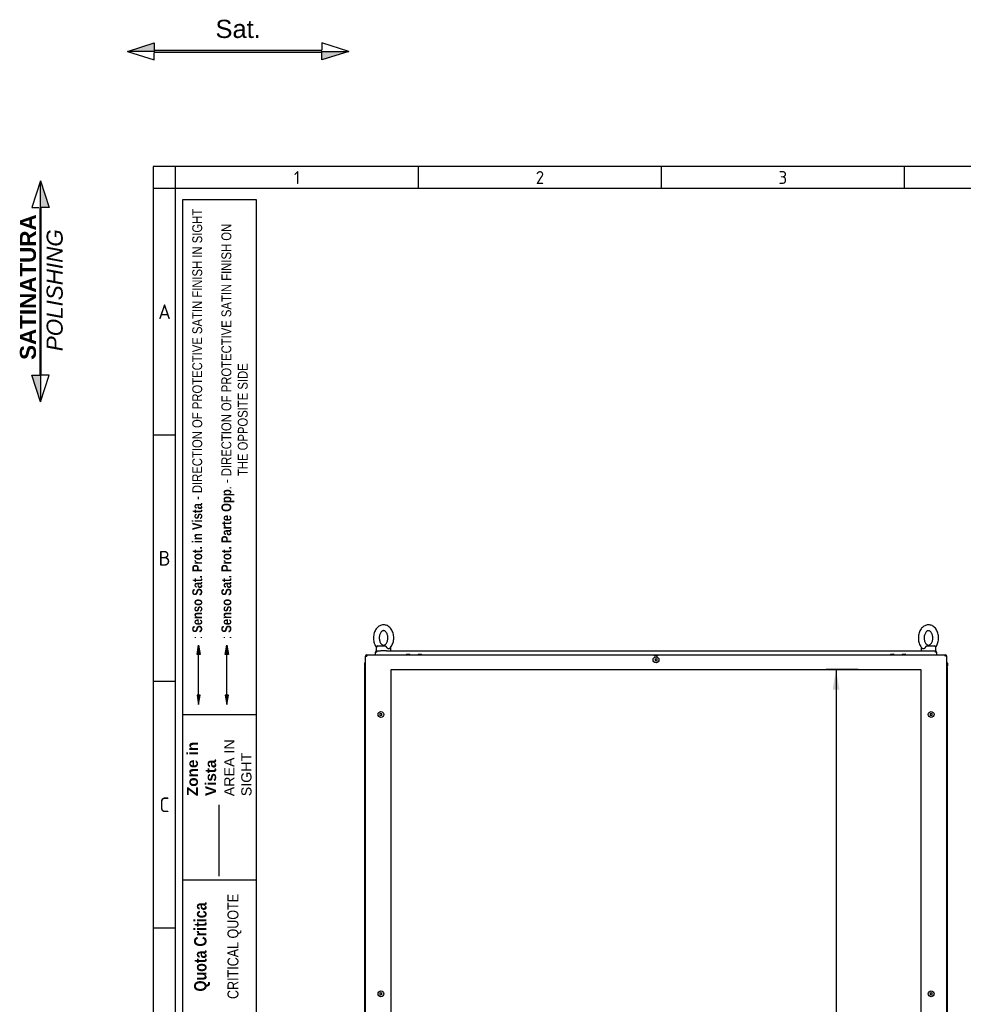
# Model space of a CAD drawing. Extents: x -12 to 412, y 11 to 308.
# Tile 4 of 11: x -12 to 117, y 173 to 308. Entities that reach past the tile are written whole.
import ezdxf
from ezdxf.lldxf.tags import DXFTag

# ---------------------------------------------------------------- set-up
doc = ezdxf.new("R2010")
doc.units = 0
doc.layers.get('0').update_dxf_attribs({"linetype": 'CONTINUOUS'})
for name, color, linetype in [('_TRANSLATION', 7, 'CONTINUOUS'), ('AE00100_03', 7, 'CONTINUOUS'), ('AE00219_03', 7, 'CONTINUOUS'), ('AE00715_01', 7, 'CONTINUOUS'), ('DEFAULT', 7, 'CONTINUOUS'), ('DV6__TRANSLATION', 7, 'CONTINUOUS'), ('F0000000_42', 7, 'CONTINUOUS'), ('M0000000_14', 7, 'CONTINUOUS'), ('M0000000_39', 7, 'CONTINUOUS'), ('M0000000_60', 7, 'CONTINUOUS')]:
    doc.layers.add(name, color=color, linetype=linetype)
doc.styles.add('SEACAD_ARIAL', font='arial.ttf')
doc.styles.add('SEACAD_ARIALI', font='ariali.ttf')
tags = doc.linetypes.add('CENTER2', pattern=[28.575, 19.05, -3.175, 3.175, -3.175]).pattern_tags.tags
tags[10:11] = [DXFTag(74, 4), DXFTag(75, 0), DXFTag(340, '0'), DXFTag(46, 0.0), DXFTag(50, 0.0), DXFTag(44, 0.0), DXFTag(45, 0.0)]
tags[8:9] = [DXFTag(74, 4), DXFTag(75, 0), DXFTag(340, '0'), DXFTag(46, 0.0), DXFTag(50, 0.0), DXFTag(44, 0.0), DXFTag(45, 0.0)]
tags[6:7] = [DXFTag(74, 4), DXFTag(75, 0), DXFTag(340, '0'), DXFTag(46, 0.0), DXFTag(50, 0.0), DXFTag(44, 0.0), DXFTag(45, 0.0)]
tags[4:5] = [DXFTag(74, 4), DXFTag(75, 0), DXFTag(340, '0'), DXFTag(46, 0.0), DXFTag(50, 0.0), DXFTag(44, 0.0), DXFTag(45, 0.0)]
tags = doc.linetypes.add('DASHDOT2', pattern=[12.7, 6.35, -3.175, 0, -3.175]).pattern_tags.tags
tags[10:11] = [DXFTag(74, 4), DXFTag(75, 0), DXFTag(340, '0'), DXFTag(46, 0.0), DXFTag(50, 0.0), DXFTag(44, 0.0), DXFTag(45, 0.0)]
tags[8:9] = [DXFTag(74, 4), DXFTag(75, 0), DXFTag(340, '0'), DXFTag(46, 0.0), DXFTag(50, 0.0), DXFTag(44, 0.0), DXFTag(45, 0.0)]
tags[6:7] = [DXFTag(74, 4), DXFTag(75, 0), DXFTag(340, '0'), DXFTag(46, 0.0), DXFTag(50, 0.0), DXFTag(44, 0.0), DXFTag(45, 0.0)]
tags[4:5] = [DXFTag(74, 4), DXFTag(75, 0), DXFTag(340, '0'), DXFTag(46, 0.0), DXFTag(50, 0.0), DXFTag(44, 0.0), DXFTag(45, 0.0)]
tags = doc.linetypes.add('HIDDEN2', pattern=[4.7625, 3.175, -1.5875]).pattern_tags.tags
tags[6:7] = [DXFTag(74, 4), DXFTag(75, 0), DXFTag(340, '0'), DXFTag(46, 0.0), DXFTag(50, 0.0), DXFTag(44, 0.0), DXFTag(45, 0.0)]
tags[4:5] = [DXFTag(74, 4), DXFTag(75, 0), DXFTag(340, '0'), DXFTag(46, 0.0), DXFTag(50, 0.0), DXFTag(44, 0.0), DXFTag(45, 0.0)]
doc.dimstyles.new('ISO', dxfattribs={"dimtxt": 2.75, "dimasz": 2.75, "dimexe": 1.375, "dimexo": 1.375, "dimgap": 0.6875, "dimtad": 1, "dimdec": 1, "dimlfac": 15, "dimtxsty": 'SEACAD_ARIAL', "dimblk1": '_SE_FILLED', "dimblk2": '_SE_FILLED', "dimsah": 1, "dimcen": 1.375, "dimazin": 3, "dimtfac": 0.7, "dimtdec": 3, "dimtmove": 0, "dimatfit": 3})

# ---------------------------------------------------------------- blocks, each defined once
blk = doc.blocks.new('SE5')
at = {"layer": 'AE00100_03', "color": 7, "linetype": 'CONTINUOUS'}
for p, q in [((41.01, 220.66), (41.37, 220.66)), ((42.61, 220.66), (42.97, 220.66)), ((107.41, 220.66), (107.77, 220.66)), ((109.01, 220.66), (109.37, 220.66))]:
    blk.add_line(p, q, dxfattribs=at)
for centre, start, end in [((41.01, 220.57), 90, 180), ((41.37, 220.57), 0, 90), ((42.61, 220.57), 90, 180), ((42.97, 220.57), 0, 90), ((107.41, 220.57), 90, 180), ((107.77, 220.57), 0, 90), ((109.01, 220.57), 90, 180), ((109.37, 220.57), 0, 90)]:
    blk.add_arc(centre, 0.0867, start, end, dxfattribs=at)
at = {"layer": 'AE00219_03', "color": 7, "linetype": 'CONTINUOUS'}
for p, q in [((75.19, 220.06), (75.06, 219.98)), ((75.06, 219.98), (75.06, 219.83)), ((75.06, 219.83), (75.19, 219.75)), ((75.33, 219.98), (75.19, 220.06)), ((75.19, 219.75), (75.33, 219.83)), ((75.33, 219.83), (75.33, 219.98)), ((37.46, 212.56), (37.33, 212.48)), ((37.33, 212.48), (37.33, 212.33)), ((37.33, 212.33), (37.46, 212.25)), ((37.59, 212.48), (37.46, 212.56)), ((37.46, 212.25), (37.59, 212.33)), ((37.59, 212.33), (37.59, 212.48)), ((112.93, 212.56), (112.79, 212.48)), ((112.79, 212.48), (112.79, 212.33)), ((112.79, 212.33), (112.93, 212.25)), ((113.06, 212.48), (112.93, 212.56)), ((112.93, 212.25), (113.06, 212.33)), ((113.06, 212.33), (113.06, 212.48)), ((37.46, 174.23), (37.33, 174.15)), ((37.33, 174.15), (37.33, 174)), ((37.33, 174), (37.46, 173.92)), ((37.59, 174.15), (37.46, 174.23)), ((37.46, 173.92), (37.59, 174)), ((37.59, 174), (37.59, 174.15)), ((112.93, 174.23), (112.79, 174.15)), ((112.79, 174.15), (112.79, 174)), ((112.79, 174), (112.93, 173.92)), ((113.06, 174.15), (112.93, 174.23)), ((112.93, 173.92), (113.06, 174)), ((113.06, 174), (113.06, 174.15))]:
    blk.add_line(p, q, dxfattribs=at)
for centre in [(75.19, 219.91), (37.46, 212.41), (112.93, 212.41), (37.46, 174.07), (112.93, 174.07)]:
    blk.add_circle(centre, 0.4, dxfattribs=at)
at = {"layer": 'AE00715_01', "color": 7, "linetype": 'CONTINUOUS'}
for p, q in [((36.83, 221.61), (36.83, 221.14)), ((37.03, 221.81), (38.05, 221.81)), ((38.83, 221.14), (38.83, 221.61)), ((111.56, 221.61), (111.56, 221.14)), ((112.34, 221.81), (113.36, 221.81)), ((113.56, 221.14), (113.56, 221.61)), ((36.9, 221.14), (36.83, 221.14)), ((38.23, 221.14), (37.43, 221.14)), ((112.16, 221.14), (112.96, 221.14)), ((113.47, 221.14), (113.56, 221.14))]:
    blk.add_line(p, q, dxfattribs=at)
for centre, start, end in [((37.03, 221.61), 90, 180), ((38.63, 221.61), 0, 11.0815), ((111.76, 221.61), 167.5104, 180), ((113.36, 221.61), 0, 90)]:
    blk.add_arc(centre, 0.2, start, end, dxfattribs=at)
for points, knots in [([(37.83, 224.71), (37.76, 224.7), (37.64, 224.7), (37.41, 224.64), (37.19, 224.52), (36.98, 224.35), (36.8, 224.14), (36.65, 223.88), (36.53, 223.6), (36.46, 223.29), (36.43, 222.96), (36.44, 222.64), (36.5, 222.32), (36.61, 222.02), (36.72, 221.8), (36.8, 221.68), (36.83, 221.64)], [0, 0, 0, 0, 0.044387, 0.111752, 0.179215, 0.2478057, 0.3180732, 0.3899179, 0.4628095, 0.5361924, 0.6097275, 0.6834197, 0.7573698, 0.8316848, 0.9064352, 0.9371735, 0.9371735, 0.9371735, 0.9371735]), ([(38.66, 221.46), (38.71, 221.52), (38.81, 221.62), (38.96, 221.85), (39.09, 222.13), (39.17, 222.43), (39.22, 222.75), (39.22, 223.08), (39.17, 223.4), (39.08, 223.71), (38.95, 223.99), (38.78, 224.24), (38.57, 224.45), (38.33, 224.6), (38.08, 224.69), (37.92, 224.7), (37.83, 224.71)], [0, 0, 0, 0, 0.05154, 0.122953, 0.195596, 0.268886, 0.342387, 0.416028, 0.4899, 0.564096, 0.638721, 0.713681, 0.7884, 0.861955, 0.933481, 1, 1, 1, 1]), ([(112.56, 224.71), (112.5, 224.7), (112.37, 224.7), (112.15, 224.64), (111.92, 224.52), (111.71, 224.35), (111.53, 224.14), (111.38, 223.88), (111.26, 223.6), (111.19, 223.29), (111.16, 222.96), (111.18, 222.64), (111.24, 222.32), (111.34, 222.02), (111.48, 221.75), (111.62, 221.55), (111.71, 221.48), (111.73, 221.46)], [0, 0, 0, 0, 0.044381, 0.111738, 0.179192, 0.247774, 0.318032, 0.389867, 0.46275, 0.536123, 0.609649, 0.683331, 0.757272, 0.831577, 0.906318, 0.981266, 1, 1, 1, 1]), ([(113.55, 221.64), (113.6, 221.71), (113.7, 221.86), (113.82, 222.13), (113.91, 222.43), (113.95, 222.75), (113.95, 223.08), (113.9, 223.4), (113.81, 223.71), (113.68, 223.99), (113.51, 224.24), (113.3, 224.45), (113.06, 224.6), (112.81, 224.69), (112.65, 224.7), (112.56, 224.71)], [0.062023, 0.062023, 0.062023, 0.062023, 0.1231072, 0.1957373, 0.269014, 0.3425027, 0.4161307, 0.4899893, 0.5641728, 0.6387849, 0.713731, 0.7884372, 0.8619797, 0.9334923, 1, 1, 1, 1]), ([(37.83, 223.91), (37.84, 223.91), (37.89, 223.9), (37.97, 223.88), (38.09, 223.8), (38.2, 223.67), (38.3, 223.5), (38.37, 223.29), (38.41, 223.06), (38.42, 222.82), (38.39, 222.58), (38.32, 222.37), (38.23, 222.19), (38.12, 222.05), (38.01, 221.96), (37.9, 221.91), (37.8, 221.9), (37.7, 221.93), (37.59, 221.99), (37.47, 222.11), (37.37, 222.27), (37.29, 222.47), (37.24, 222.69), (37.23, 222.93), (37.25, 223.17), (37.31, 223.39), (37.39, 223.58), (37.5, 223.73), (37.61, 223.84), (37.72, 223.9), (37.79, 223.9), (37.83, 223.91)], [0, 0, 0, 0, 0.0167, 0.054176, 0.08804, 0.12429, 0.159162, 0.193798, 0.22847, 0.263235, 0.297979, 0.332496, 0.366686, 0.400643, 0.434741, 0.469967, 0.508671, 0.547705, 0.581965, 0.61477, 0.649771, 0.684426, 0.719069, 0.753816, 0.788581, 0.823176, 0.857456, 0.891448, 0.925455, 0.960214, 1, 1, 1, 1]), ([(112.56, 223.91), (112.57, 223.91), (112.62, 223.9), (112.71, 223.88), (112.82, 223.8), (112.94, 223.67), (113.04, 223.5), (113.11, 223.29), (113.15, 223.06), (113.15, 222.82), (113.12, 222.58), (113.06, 222.37), (112.96, 222.19), (112.86, 222.05), (112.74, 221.96), (112.64, 221.91), (112.54, 221.9), (112.43, 221.93), (112.32, 221.99), (112.21, 222.11), (112.11, 222.27), (112.03, 222.47), (111.98, 222.69), (111.96, 222.93), (111.98, 223.17), (112.04, 223.39), (112.13, 223.58), (112.23, 223.73), (112.34, 223.84), (112.46, 223.9), (112.52, 223.9), (112.56, 223.91)], [0, 0, 0, 0, 0.0167, 0.054176, 0.08804, 0.12429, 0.159162, 0.193798, 0.22847, 0.263235, 0.297979, 0.332496, 0.366686, 0.400643, 0.434741, 0.469967, 0.508671, 0.547705, 0.581965, 0.61477, 0.649771, 0.684426, 0.719069, 0.753816, 0.788581, 0.823176, 0.857456, 0.891448, 0.925455, 0.960214, 1, 1, 1, 1]), ([(38.05, 221.81), (38.05, 221.81), (38.06, 221.81), (38.08, 221.8), (38.09, 221.8), (38.11, 221.79), (38.11, 221.78), (38.13, 221.76), (38.14, 221.75), (38.16, 221.74), (38.17, 221.73), (38.18, 221.7), (38.19, 221.69), (38.22, 221.66), (38.23, 221.63), (38.25, 221.61)], [0, 0, 0, 0, 0.125, 0.125, 0.25, 0.25, 0.375, 0.375, 0.5, 0.5, 0.625, 0.625, 0.75, 0.75, 1, 1, 1, 1]), ([(38.66, 221.46), (38.65, 221.45), (38.64, 221.45), (38.62, 221.43), (38.61, 221.43), (38.59, 221.42), (38.58, 221.42), (38.56, 221.41), (38.54, 221.41), (38.52, 221.41), (38.51, 221.41), (38.48, 221.42), (38.47, 221.42), (38.44, 221.43), (38.43, 221.43), (38.4, 221.45), (38.39, 221.45), (38.35, 221.48), (38.33, 221.5), (38.29, 221.54), (38.28, 221.55), (38.26, 221.58), (38.25, 221.59), (38.25, 221.61)], [0.2551356, 0.2551356, 0.2551356, 0.2551356, 0.3125, 0.3125, 0.375, 0.375, 0.4375, 0.4375, 0.5, 0.5, 0.5625, 0.5625, 0.625, 0.625, 0.6875, 0.6875, 0.75, 0.75, 0.875, 0.875, 0.9375, 0.9375, 1, 1, 1, 1]), ([(112.14, 221.61), (112.12, 221.58), (112.1, 221.55), (112.06, 221.5), (112.03, 221.48), (112, 221.45), (111.98, 221.45), (111.96, 221.43), (111.94, 221.43), (111.92, 221.42), (111.9, 221.42), (111.88, 221.41), (111.86, 221.41), (111.84, 221.41), (111.83, 221.41), (111.8, 221.42), (111.79, 221.42), (111.77, 221.43), (111.76, 221.43), (111.74, 221.45), (111.73, 221.45), (111.73, 221.46)], [0, 0, 0, 0, 0.125, 0.125, 0.25, 0.25, 0.3125, 0.3125, 0.375, 0.375, 0.4375, 0.4375, 0.5, 0.5, 0.5625, 0.5625, 0.625, 0.625, 0.6875, 0.6875, 0.7462707, 0.7462707, 0.7462707, 0.7462707]), ([(112.14, 221.61), (112.15, 221.63), (112.17, 221.66), (112.19, 221.69), (112.2, 221.7), (112.22, 221.73), (112.23, 221.74), (112.24, 221.75), (112.25, 221.76), (112.27, 221.78), (112.28, 221.79), (112.29, 221.8), (112.3, 221.8), (112.32, 221.81), (112.33, 221.81), (112.34, 221.81)], [0, 0, 0, 0, 0.25, 0.25, 0.375, 0.375, 0.5, 0.5, 0.625, 0.625, 0.75, 0.75, 0.875, 0.875, 1, 1, 1, 1])]:
    blk.add_open_spline(points, degree=3, knots=knots, dxfattribs=at)
at = {"layer": 'DV6__TRANSLATION', "color": 7, "linetype": 'CENTER2'}
for p, q in [((38.86, 89.91), (38.86, 218.57)), ((38.86, 218.57), (111.53, 218.57)), ((111.53, 218.57), (111.53, 89.91))]:
    blk.add_line(p, q, dxfattribs=at)
at = {"layer": 'F0000000_42', "color": 7, "linetype": 'CONTINUOUS'}
for p, q in [((35.33, 88.09), (35.33, 220.39)), ((35.33, 220.39), (35.51, 220.39)), ((35.51, 220.57), (114.87, 220.57)), ((35.51, 220.57), (35.51, 220.57)), ((114.87, 220.57), (114.87, 220.57)), ((115.06, 220.39), (114.87, 220.39)), ((115.06, 88.09), (115.06, 220.39))]:
    blk.add_line(p, q, dxfattribs=at)
for centre, radius, start, end in [((35.51, 220.39), 0.187, 90, 180), ((47.11, 220.4), 11.6, 179.1297, 180.0518), ((75.19, 219.91), 0.558, 59.3255, 120.6745), ((114.87, 220.39), 0.187, 0, 90), ((104.6, 220.41), 10.27, 359.8886, 0.9299)]:
    blk.add_arc(centre, radius, start, end, dxfattribs=at)
at = {"layer": 'M0000000_14', "color": 7, "linetype": 'CONTINUOUS'}
for p, q in [((35.19, 218.91), (35.19, 89.57)), ((35.33, 218.91), (35.19, 218.91)), ((115.06, 218.91), (115.19, 218.91)), ((115.19, 89.57), (115.19, 218.91))]:
    blk.add_line(p, q, dxfattribs=at)
at = {"layer": 'M0000000_39', "color": 7, "linetype": 'CONTINUOUS'}
for p, q in [((35.19, 219.42), (35.19, 219.15)), ((35.27, 219.15), (35.27, 219.42)), ((35.28, 219.42), (35.28, 219.16)), ((115.11, 219.15), (115.11, 219.42)), ((115.11, 219.42), (115.11, 219.16)), ((115.19, 219.42), (115.19, 219.15))]:
    blk.add_line(p, q, dxfattribs=at)
for centre, radius, start, end in [((35.28, 219.42), 0.0833, 53.1301, 180), ((35.44, 219.15), 0.247, 180, 242.6478), ((35.28, 219.42), 0.00333, 0, 180), ((35.44, 219.15), 0.167, 180, 227.1564), ((35.45, 219.16), 0.167, 180, 223.9455), ((115.11, 219.42), 0.0833, 0, 126.8699), ((114.94, 219.16), 0.167, 316.0545, 0), ((114.95, 219.15), 0.247, 297.3522, 0), ((114.95, 219.15), 0.167, 312.8436, 0), ((115.11, 219.42), 0.00333, 0, 180)]:
    blk.add_arc(centre, radius, start, end, dxfattribs=at)
at = {"layer": 'M0000000_60', "color": 7, "linetype": 'CONTINUOUS'}
for p, q in [((36.73, 220.96), (36.73, 220.95)), ((36.73, 220.57), (36.73, 220.95)), ((36.73, 220.95), (36.73, 220.95)), ((36.91, 221.14), (37.42, 221.14)), ((36.91, 220.95), (36.91, 221.14)), ((38.23, 221.14), (112.15, 221.14)), ((112.97, 221.14), (113.47, 221.14)), ((113.47, 221.14), (113.47, 220.95)), ((113.66, 220.95), (113.66, 220.97)), ((113.66, 220.95), (113.66, 220.57))]:
    blk.add_line(p, q, dxfattribs=at)
for centre, radius, start, end in [((36.91, 220.95), 0.187, 90.0029, 179.9971), ((36.9, 209.35), 11.6, 89.9482, 90.8683), ((113.47, 220.95), 0.187, 3.264, 90), ((113.49, 210.51), 10.44, 89.0833, 90.1028)]:
    blk.add_arc(centre, radius, start, end, dxfattribs=at)
blk = doc.blocks.new('SAT')
at = {"linetype": 'CONTINUOUS'}
for points in [[(-15.18, -1.89), (-11.5, -1.89), (-11.5, -0.72)], [(11.5, -2), (11.5, -1.78), (-11.5, -1.78), (-11.5, -2)], [(15.18, -1.89), (11.5, -1.89), (11.5, -3.06)]]:
    blk.add_hatch(color=7, dxfattribs=at).paths.add_polyline_path(points)
at = {"color": 7, "linetype": 'CONTINUOUS'}
for p, q in [((15.18, -1.89), (11.5, -0.72)), ((11.5, -0.72), (11.5, -1.68)), ((-15.18, -1.89), (-11.5, -3.06)), ((-11.5, -3.06), (-11.5, -2.1))]:
    blk.add_line(p, q, dxfattribs=at)
for points in [[(-15.18, -1.89), (-11.5, -0.72), (-11.5, -1.89), (-15.18, -1.89)], [(11.5, -2), (11.5, -1.78), (-11.5, -1.78), (-11.5, -2), (11.5, -2)], [(15.18, -1.89), (11.5, -3.06), (11.5, -1.89), (15.18, -1.89)]]:
    blk.add_lwpolyline(points, dxfattribs=at)
at = {"insert": (0, -0.09), "char_height": 2.5, "width": 6.25, "attachment_point": 8}
blk.add_mtext('{\\fArial|b0||i0||c0|p34;\\C7;\\H2.5;\\W1.;Sat.}', dxfattribs=at)
blk = doc.blocks.new('DMBLK188')
at = {"layer": '_TRANSLATION', "linetype": 'CONTINUOUS'}
for points in [[(99.43, 215.82), (100.34, 215.82), (99.88, 218.57)], [(99.43, 92.66), (99.88, 89.91), (100.34, 92.66)]]:
    blk.add_hatch(color=7, dxfattribs=at).paths.add_polyline_path(points)
at = {"layer": '_TRANSLATION', "color": 7, "linetype": 'CONTINUOUS'}
for p, q in [((102.92, 218.57), (98.51, 218.57)), ((99.88, 218.57), (99.88, 89.91)), ((102.07, 89.91), (98.51, 89.91))]:
    blk.add_line(p, q, dxfattribs=at)
at = {"layer": '_TRANSLATION', "color": 7, "linetype": 'CONTINUOUS', "style": 'SEACAD_ARIALI'}
blk.add_text('1930', height=2.75, rotation=90, dxfattribs=at).set_placement((99.2, 149.96))
blk = doc.blocks.new('_SE_FILLED')
at = {"color": 0}
blk.add_line((0, 0), (-1, 0), dxfattribs=at)
blk.add_solid([(0, 0), (-1, -0.1665), (-1, 0.1665), (0, 0)], dxfattribs=at)
blk = doc.blocks.new('BLOCCO2')
at = {"linetype": 'CONTINUOUS'}
for points in [[(-0.11, 14.87), (-0.11, 11.19), (1.06, 11.19)], [(0, 11.19), (-0.22, 11.19), (-0.22, -11.81), (0, -11.81)], [(-0.11, -15.49), (-0.11, -11.81), (-1.28, -11.81)]]:
    blk.add_hatch(color=7, dxfattribs=at).paths.add_polyline_path(points)
at = {"color": 7, "linetype": 'CONTINUOUS'}
for p, q in [((-0.11, 14.87), (-1.28, 11.19)), ((-1.28, 11.19), (-0.32, 11.19)), ((1.06, -11.81), (-0.11, -11.81)), ((-0.11, -15.49), (1.06, -11.81))]:
    blk.add_line(p, q, dxfattribs=at)
for points in [[(-0.11, 14.87), (1.06, 11.19), (-0.11, 11.19), (-0.11, 14.87)], [(0, 11.19), (-0.22, 11.19), (-0.22, -11.81), (0, -11.81), (0, 11.19)], [(-0.11, -15.49), (-1.28, -11.81), (-0.11, -11.81), (-0.11, -15.49)]]:
    blk.add_lwpolyline(points, dxfattribs=at)
at = {"layer": '_TRANSLATION', "insert": (0.01, -0.16), "char_height": 2.2, "width": 23.2647, "attachment_point": 5, "rotation": 90}
blk.add_mtext('{\\fArial|b0||i0||c0|p34;\\C7;\\H2.2;\\W1.; }{\\fArial|b1||i0||c0|p34;\\C7;\\H2.2;\\W1.;SATINATURA \\P}{\\fArial|b0||i1||c0|p34;\\C7;\\H2.2;\\W1.;POLISHING}', dxfattribs=at)

msp = doc.modelspace()

# ---------------------------------------------------------------- hatches: boundary and pattern name
at = {"linetype": 'CONTINUOUS'}
for points in [[(12.2434, 220.6281), (12.6795, 220.6281), (12.4615, 221.9365)], [(16.1006, 220.6281), (16.5367, 220.6281), (16.3186, 221.9365)], [(12.2434, 215.0672), (12.4615, 213.7588), (12.6795, 215.0672)], [(16.1006, 215.0672), (16.3186, 213.7588), (16.5367, 215.0672)]]:
    msp.add_hatch(color=7, dxfattribs=at).paths.add_polyline_path(points)

# ---------------------------------------------------------------- linework, layer by layer
at = {"color": 7, "linetype": 'CONTINUOUS'}
for p, q in [((6.2345, 287.5885), (6.2345, 10.9591)), ((412.092, 287.5885), (6.2345, 287.5885)), ((42.5799, 287.5885), (42.5799, 284.5597)), ((75.8966, 287.5885), (75.8966, 284.5597)), ((109.2132, 287.5885), (109.2132, 284.5597)), ((9.2632, 250.7382), (6.2345, 250.7382)), ((12.4615, 215.0672), (12.4615, 220.6281)), ((9.2632, 216.9167), (6.2345, 216.9167)), ((20.3688, 212.3477), (10.2728, 212.3477)), ((20.3688, 189.6477), (10.2728, 189.6477)), ((20.3688, 189.6477), (10.2728, 189.6477)), ((9.2632, 183.0953), (6.2345, 183.0953))]:
    msp.add_line(p, q, dxfattribs=at)
at = {"color": 7, "linetype": 'HIDDEN2'}
msp.add_line((16.3186, 215.0672), (16.3186, 220.6281), dxfattribs=at)
at = {"color": 7, "linetype": 'DASHDOT2'}
msp.add_line((15.2777, 190.2098), (15.2777, 200.0231), dxfattribs=at)
at = {"color": 7, "linetype": 'CONTINUOUS'}
for points in [[(12.2434, 220.6281), (12.4615, 221.9365), (12.6795, 220.6281), (12.2434, 220.6281)], [(16.1006, 220.6281), (16.3186, 221.9365), (16.5367, 220.6281), (16.1006, 220.6281)], [(12.2434, 215.0672), (12.4615, 213.7588), (12.6795, 215.0672), (12.2434, 215.0672)], [(16.1006, 215.0672), (16.3186, 213.7588), (16.5367, 215.0672), (16.1006, 215.0672)]]:
    msp.add_lwpolyline(points, dxfattribs=at)
at = {"layer": 'DEFAULT', "color": 7, "linetype": 'CONTINUOUS'}
for p, q in [((9.2632, 287.5885), (9.2632, 10.9591)), ((412.092, 284.5597), (6.2345, 284.5597)), ((10.2728, 28.5002), (10.2728, 283.0453)), ((10.2728, 283.0453), (20.3688, 283.0453)), ((20.3688, 283.0453), (20.3688, 28.5002))]:
    msp.add_line(p, q, dxfattribs=at)

# ---------------------------------------------------------------- block references
at = {"layer": '_TRANSLATION', "color": 7}
for name, p in [('SAT', (17.8767, 305.2794)), ('BLOCCO2', (-9.1161, 270.7739))]:
    msp.add_blockref(name, p, dxfattribs=at)
at = {"layer": '_TRANSLATION'}
msp.add_blockref('SE5', (0, 0), dxfattribs=at)

# ---------------------------------------------------------------- texts
for s, insert, char_height, width, attachment_point in [('{\\fSolid Edge ANSI|b0||i0||c0|p34;\\C7;\\H1.766793;\\W1.;1}', (25.9517, 286.074), 1.766793, 1.987652, 5), ('{\\fSolid Edge ANSI|b0||i0||c0|p34;\\C7;\\H1.766793;\\W1.;2}', (59.2684, 285.1957), 1.766793, 1.987652, 8), ('{\\fSolid Edge ANSI|b0||i0||c0|p34;\\C7;\\H1.766793;\\W1.;3}', (92.585, 285.1957), 1.766793, 1.987652, 8), ('{\\fSolid Edge ANSI|b0||i0||c0|p34;\\C7;\\H2.019192;\\W1.;A}', (7.7833, 266.6451), 2.019192, 2.271601, 8), ('{\\fSolid Edge ANSI|b0||i0||c0|p34;\\C7;\\H2.019192;\\W1.;B}', (7.7871, 232.8236), 2.019192, 2.524, 8), ('{\\fSolid Edge ANSI|b0||i0||c0|p34;\\C7;\\H2.019192;\\W1.;C}', (7.7852, 199.0021), 2.019192, 2.3978, 8)]:
    msp.add_mtext(s, dxfattribs=dict(insert=insert, char_height=char_height, width=width, attachment_point=attachment_point))
at = {"attachment_point": 7, "rotation": 90}
for s, insert, char_height, width in [('{\\fArial Narrow|b0||i0||c0|p34;\\C7;\\H1.35;\\W1.;: }{\\fArial Narrow|b1||i0||c0|p34;\\C7;\\H1.35;\\W1.;Senso Sat. Prot. in Vista }{\\fArial Narrow|b0||i0||c0|p34;\\C7;\\H1.35;\\W1.;- DIRECTION OF PROTECTIVE SATIN FINISH IN SIGHT}', (12.9592, 222.7545), 1.35, 58.957329), ('{\\fArial Narrow|b0||i0||c0|p34;\\C7;\\H1.35;\\W1.;: }{\\fArial Narrow|b1||i0||c0|p34;\\C7;\\H1.35;\\W1.;Senso Sat. Prot. Parte Opp}{\\fArial Narrow|b0||i0||c0|p34;\\C7;\\H1.35;\\W1.;. - DIRECTION OF PROTECTIVE SATIN FINISH ON\\P}{\\fArial Narrow|b0||i0||c0|p34;\\C7;\\H1.35;\\W1.;                                                    THE OPPOSITE SIDE}', (19.2043, 222.7614), 1.35, 61.020568), ('{\\fArial|b1||i0||c0|p34;\\C7;\\H1.5;\\W1.;Zone in\\P}{\\fArial|b1||i0||c0|p34;\\C7;\\H1.5;\\W1.;Vista}', (14.8776, 201.2078), 1.5, 8.053202), ('{\\fArial|b0||i0||c0|p34;\\C7;\\H1.4;\\W1.;AREA IN\\P}{\\fArial|b0||i0||c0|p34;\\C7;\\H1.4;\\W1.;SIGHT}', (19.7282, 201.1805), 1.4, 8.099166), ('{\\fArial Narrow|b1||i0||c0|p34;\\C7;\\H1.7;\\W1.;Quota Critica}', (14.0241, 174.3883), 1.7, 12.747257), ('{\\fArial Narrow|b0||i0||c0|p34;\\C7;\\H1.5;\\W1.;CRITICAL QUOTE}', (18.3274, 173.3632), 1.5, 14.774532)]:
    msp.add_mtext(s, dxfattribs=dict(at, insert=insert, char_height=char_height, width=width))

# ---------------------------------------------------------------- dimensions: what is measured, and where the dimension line sits
at = {"layer": '_TRANSLATION', "color": 7, "linetype": 'CONTINUOUS'}
dim = msp.add_linear_dim(base=(99.884, 218.5736), p1=(111.5252, 218.5736), p2=(111.5252, 89.9069), angle=270, text='\\A1;<>', dimstyle='ISO', dxfattribs=at)
dim.commit()
dim.dimension.update_dxf_attribs({"geometry": 'DMBLK188', "text_midpoint": (99.884, 154.2403), "dimtype": 161})

doc.saveas('drawing.dxf')
